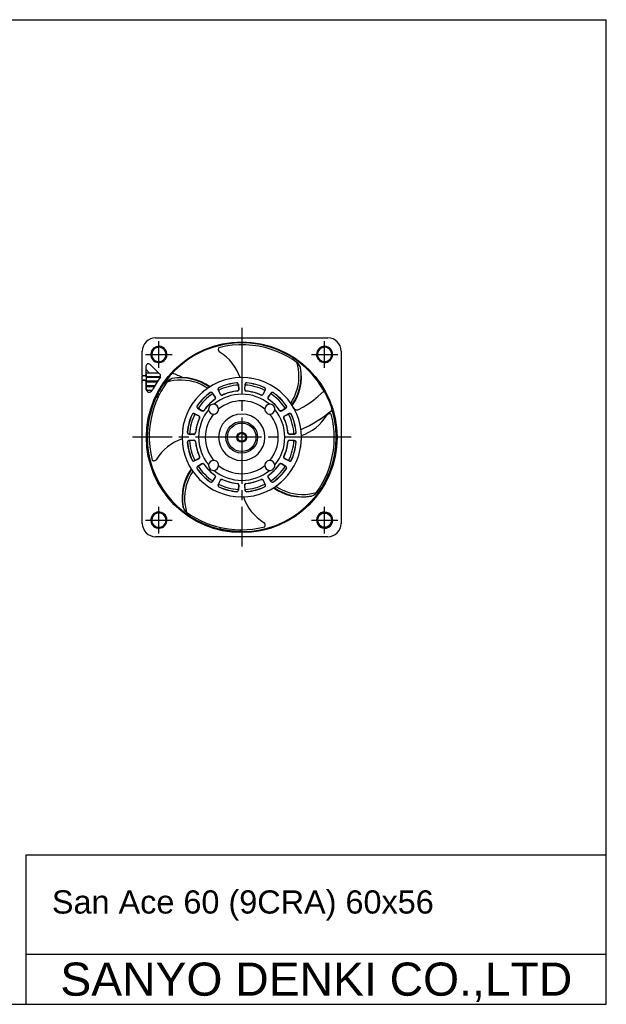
# Model space of a CAD drawing. Header units: millimetres. Extents: x 0 to 420, y 0 to 297.
# Tile 2 of 2: x 243 to 420, y 0 to 297. Entities that reach past the tile are written whole.
import ezdxf
from ezdxf.enums import TextEntityAlignment as Align

# ---------------------------------------------------------------- set-up
doc = ezdxf.new("R2010")
doc.units = ezdxf.units.MM
doc.linetypes.add('CENTER', pattern=[27, 20, -2, 3, -2])
doc.linetypes.add('HS', pattern=[0])
doc.styles.get("Standard").update_dxf_attribs({"font": 'arial.ttf'})

msp = doc.modelspace()

# ---------------------------------------------------------------- linework, layer by layer
at = {"color": 7, "linetype": 'HS'}
for p, q in [((0, 297), (420, 297)), ((420, 0), (420, 297)), ((245, 45), (420, 45)), ((245, 0), (245, 45)), ((245, 15), (420, 15)), ((0, 0), (420, 0))]:
    msp.add_line(p, q, dxfattribs=at)
at = {"color": 7, "linetype": 'CENTER'}
for p, q in [((310, 204), (310, 138)), ((285, 192), (285, 200)), ((335, 192), (335, 200)), ((281, 196), (289, 196)), ((331, 196), (339, 196)), ((343, 171), (277, 171)), ((285, 142), (285, 150)), ((335, 142), (335, 150)), ((281, 146), (289, 146)), ((331, 146), (339, 146))]:
    msp.add_line(p, q, dxfattribs=at)
at = {"color": 7}
for p, q in [((284, 201), (336, 201)), ((280, 189.8), (280, 197)), ((340, 197), (340, 145)), ((281.1, 192.43), (281.1, 189.8)), ((282.21, 190.39), (281.1, 191.52)), ((284.95, 190.39), (281.1, 190.39)), ((285.5, 189.84), (282.38, 192.96)), ((280, 187.9), (280, 189.49)), ((280, 145), (280, 187.9)), ((280, 187.7), (280, 187.9)), ((280.8, 189.5), (280.3, 189.5)), ((280.3, 188.2), (280.8, 188.2)), ((280.8, 188.2), (280.3, 188.2)), ((281.2, 189.99), (281.1, 189.99)), ((281.1, 187.9), (281.1, 185.63)), ((281.1, 187.9), (281.1, 187.7)), ((281.2, 189.99), (281.2, 185.69)), ((285.5, 189.27), (281.2, 189.27)), ((285.39, 189.02), (281.2, 189.02)), ((284.61, 187.9), (281.2, 187.9)), ((284.45, 187.65), (281.2, 187.65)), ((281.53, 187.65), (281.29, 187.9)), ((281.73, 189.02), (281.49, 189.27)), ((282.01, 189.02), (281.77, 189.27)), ((283.07, 187.65), (282.83, 187.9)), ((283.35, 187.65), (283.11, 187.9)), ((283.55, 189.02), (283.31, 189.27)), ((285.5, 189.17), (285.5, 189.84)), ((308.48, 187.39), (308.47, 187.43)), ((311.52, 187.43), (311.51, 187.39)), ((333.43, 187.23), (333.39, 187.19)), ((283.75, 186.53), (281.2, 186.53)), ((283.6, 186.27), (281.2, 186.27)), ((281.7, 185.19), (283, 185.19)), ((282.61, 186.27), (282.35, 186.53)), ((282.89, 186.27), (282.63, 186.53)), ((300.49, 184.43), (300.46, 184.47)), ((301.13, 184.31), (301.17, 184.33)), ((301.13, 184.31), (301.25, 184.14)), ((302, 183.08), (301.17, 184.33)), ((302.9, 185.33), (302.86, 185.31)), ((302.86, 185.31), (303.53, 183.97)), ((302.99, 185.15), (302.9, 185.33)), ((303.55, 183.98), (302.99, 185.15)), ((303.1, 185.99), (303.12, 185.95)), ((308.66, 184.94), (308.66, 184.94)), ((308.98, 186.96), (308.99, 186.75)), ((308.98, 186.96), (309.02, 186.96)), ((308.99, 186.75), (309.09, 185.46)), ((309.11, 185.46), (309.02, 186.96)), ((309.09, 185.46), (309.11, 185.46)), ((309.09, 185.43), (309.11, 185.43)), ((310.97, 186.96), (310.88, 185.46)), ((310.88, 185.46), (310.9, 185.46)), ((310.9, 185.46), (311, 186.75)), ((311.02, 186.96), (310.97, 186.96)), ((311, 186.75), (311.02, 186.96)), ((311.33, 184.94), (311.33, 184.94)), ((317, 185.15), (316.45, 183.98)), ((316.46, 183.97), (317.13, 185.31)), ((316.87, 185.95), (316.89, 185.99)), ((317.09, 185.33), (317, 185.15)), ((317.09, 185.33), (317.13, 185.31)), ((317.14, 185.53), (317.18, 185.53)), ((318.82, 184.33), (317.99, 183.08)), ((318.74, 184.14), (318.86, 184.31)), ((318.86, 184.31), (318.82, 184.33)), ((319.53, 184.47), (319.5, 184.43)), ((284.13, 182.96), (284.19, 182.94)), ((284.7, 183.99), (284.7, 184)), ((301.25, 184.14), (301.98, 183.07)), ((301.87, 182.4), (301.87, 182.41)), ((301.98, 183.07), (302, 183.08)), ((302.07, 182.81), (302.08, 182.81)), ((303.53, 183.97), (303.55, 183.98)), ((304.18, 183.74), (304.18, 183.74)), ((315.81, 183.74), (315.81, 183.74)), ((316.01, 183.7), (316.01, 183.69)), ((316.45, 183.98), (316.46, 183.97)), ((317.99, 183.08), (318.01, 183.07)), ((318.01, 183.07), (318.74, 184.14)), ((318.13, 182.41), (318.12, 182.4)), ((296.53, 180.53), (296.56, 180.51)), ((296.68, 179.86), (296.66, 179.83)), ((296.66, 179.83), (297.91, 179)), ((296.86, 179.75), (296.68, 179.86)), ((297.92, 179.01), (296.86, 179.75)), ((297.91, 179), (297.92, 179.01)), ((298.59, 179.13), (298.59, 179.12)), ((321.4, 179.12), (321.4, 179.13)), ((323.13, 179.75), (322.07, 179.01)), ((322.07, 179.01), (322.08, 179)), ((322.08, 179), (323.33, 179.83)), ((323.31, 179.86), (323.13, 179.75)), ((323.31, 179.86), (323.33, 179.83)), ((323.43, 180.51), (323.46, 180.53)), ((323.51, 180.24), (323.56, 180.24)), ((337.3, 179.21), (337.29, 179.2)), ((295.05, 177.88), (295.01, 177.9)), ((295.66, 178.1), (295.68, 178.13)), ((295.66, 178.1), (295.85, 178)), ((297.03, 177.47), (295.68, 178.13)), ((295.85, 178), (297.02, 177.45)), ((297.02, 177.45), (297.03, 177.47)), ((297.26, 176.81), (297.25, 176.81)), ((297.29, 177.02), (297.3, 177.02)), ((322.74, 176.81), (322.73, 176.81)), ((324.31, 178.13), (322.96, 177.47)), ((322.96, 177.47), (322.97, 177.45)), ((322.97, 177.45), (324.14, 178)), ((324.14, 178), (324.33, 178.1)), ((324.33, 178.1), (324.31, 178.13)), ((324.98, 177.9), (324.95, 177.88)), ((293.57, 172.52), (293.61, 172.52)), ((296.05, 172.34), (296.06, 172.34)), ((323.93, 172.34), (323.94, 172.34)), ((326.38, 172.52), (326.43, 172.52)), ((326.38, 172.47), (326.43, 172.47)), ((293.61, 169.48), (293.57, 169.48)), ((294.04, 172.02), (294.03, 171.98)), ((294.03, 171.98), (295.53, 171.88)), ((295.53, 170.11), (294.03, 170.02)), ((294.04, 169.98), (294.03, 170.02)), ((294.24, 172.01), (294.04, 172.02)), ((294.04, 169.98), (294.24, 169.99)), ((295.53, 171.9), (294.24, 172.01)), ((294.24, 169.99), (295.53, 170.1)), ((295.53, 171.88), (295.53, 171.9)), ((295.53, 170.1), (295.53, 170.11)), ((296.06, 169.66), (296.05, 169.66)), ((323.94, 169.66), (323.93, 169.66)), ((325.75, 172.01), (324.46, 171.9)), ((324.46, 171.88), (325.96, 171.98)), ((324.46, 171.9), (324.46, 171.88)), ((324.46, 170.11), (324.46, 170.1)), ((325.96, 170.02), (324.46, 170.11)), ((324.46, 170.1), (325.75, 169.99)), ((325.96, 172.02), (325.75, 172.01)), ((325.75, 169.99), (325.96, 169.98)), ((325.96, 172.02), (325.96, 171.98)), ((325.96, 169.98), (325.96, 170.02)), ((326.38, 169.52), (326.43, 169.52)), ((326.43, 169.48), (326.38, 169.48)), ((295.01, 164.1), (295.05, 164.12)), ((295.85, 163.99), (295.66, 163.9)), ((295.66, 163.9), (295.68, 163.86)), ((295.68, 163.86), (297.03, 164.53)), ((297.02, 164.55), (295.85, 163.99)), ((297.03, 164.53), (297.02, 164.55)), ((297.25, 165.18), (297.26, 165.19)), ((297.29, 164.98), (297.3, 164.98)), ((322.73, 165.19), (322.74, 165.18)), ((322.97, 164.55), (322.96, 164.53)), ((322.96, 164.53), (324.31, 163.86)), ((324.14, 163.99), (322.97, 164.55)), ((324.33, 163.9), (324.14, 163.99)), ((324.33, 163.9), (324.31, 163.86)), ((324.95, 164.12), (324.98, 164.1)), ((296.56, 161.49), (296.53, 161.47)), ((297.91, 163), (296.66, 162.17)), ((296.68, 162.14), (296.66, 162.17)), ((296.68, 162.14), (296.86, 162.25)), ((296.86, 162.25), (297.92, 162.99)), ((297.92, 162.99), (297.91, 163)), ((298.59, 162.87), (298.59, 162.87)), ((321.4, 162.87), (321.4, 162.87)), ((322.08, 163), (322.07, 162.99)), ((322.07, 162.99), (323.13, 162.25)), ((323.33, 162.17), (322.08, 163)), ((323.13, 162.25), (323.31, 162.14)), ((323.31, 162.14), (323.33, 162.17)), ((323.46, 161.47), (323.43, 161.49)), ((323.51, 161.76), (323.56, 161.76)), ((300.46, 157.53), (300.49, 157.57)), ((301.25, 157.86), (301.13, 157.69)), ((301.13, 157.69), (301.17, 157.66)), ((301.17, 157.66), (302, 158.91)), ((301.98, 158.92), (301.25, 157.86)), ((301.87, 159.59), (301.87, 159.6)), ((302, 158.91), (301.98, 158.92)), ((302.07, 159.19), (302.08, 159.19)), ((303.53, 158.03), (302.86, 156.69)), ((302.99, 156.85), (303.55, 158.02)), ((303.55, 158.02), (303.53, 158.03)), ((304.18, 158.26), (304.18, 158.25)), ((315.81, 158.25), (315.81, 158.26)), ((316.46, 158.03), (316.45, 158.02)), ((316.45, 158.02), (317, 156.85)), ((317.13, 156.69), (316.46, 158.03)), ((318.01, 158.92), (317.99, 158.91)), ((317.99, 158.91), (318.82, 157.66)), ((318.74, 157.86), (318.01, 158.92)), ((318.12, 159.6), (318.13, 159.59)), ((318.86, 157.69), (318.74, 157.86)), ((318.86, 157.69), (318.82, 157.66)), ((319.5, 157.57), (319.53, 157.53)), ((302.9, 156.67), (302.86, 156.69)), ((302.9, 156.67), (302.99, 156.85)), ((303.12, 156.05), (303.1, 156.01)), ((308.47, 154.57), (308.48, 154.61)), ((308.66, 157.05), (308.66, 157.06)), ((308.99, 155.25), (308.98, 155.04)), ((308.98, 155.04), (309.02, 155.04)), ((309.09, 156.54), (308.99, 155.25)), ((309.02, 155.04), (309.11, 156.53)), ((309.09, 156.57), (309.11, 156.57)), ((309.11, 156.53), (309.09, 156.54)), ((310.9, 156.54), (310.88, 156.53)), ((310.88, 156.53), (310.97, 155.04)), ((311, 155.25), (310.9, 156.54)), ((311.02, 155.04), (310.97, 155.04)), ((311.02, 155.04), (311, 155.25)), ((311.33, 157.06), (311.33, 157.05)), ((311.51, 154.61), (311.52, 154.57)), ((316.89, 156.01), (316.87, 156.05)), ((317, 156.85), (317.09, 156.67)), ((317.09, 156.67), (317.13, 156.69)), ((317.14, 156.46), (317.18, 156.46)), ((303.46, 143.26), (303.45, 143.27)), ((312.34, 142.6), (312.32, 142.66)), ((336, 141), (284, 141))]:
    msp.add_line(p, q, dxfattribs=at)
at = {"color": 7, "linetype": 'Continuous', "lineweight": 0}
for p, q in [((281.24, 171), (280.64, 171)), ((281.5, 171), (281.24, 171)), ((338.5, 171), (338.76, 171)), ((339.36, 171), (338.76, 171))]:
    msp.add_line(p, q, dxfattribs=at)
at = {"color": 7}
for points in [[(285.14, 198.15), (284.65, 198.12), (284.18, 197.99), (283.75, 197.75), (283.39, 197.43), (283.11, 197.03), (282.93, 196.58), (282.85, 196)], [(287.15, 196), (287.08, 196.53), (286.89, 197.02), (286.59, 197.45), (286.18, 197.8), (285.71, 198.03), (285.14, 198.15)], [(303.07, 198), (303.01, 197.88), (302.93, 197.49)], [(302.93, 197.49), (302.93, 197.41), (302.95, 197.32), (302.96, 197.24), (302.99, 197.16), (303.02, 197.08), (303.06, 197), (303.11, 196.93), (303.16, 196.86), (303.2, 196.81)], [(302.93, 197.47), (302.93, 197.45), (303.02, 197.08)], [(303.04, 197.04), (303.16, 196.85)], [(326.64, 193.58), (325.26, 194.52), (323.79, 195.39), (322.24, 196.18), (320.61, 196.89), (318.89, 197.52), (317.08, 198.04), (315.19, 198.46), (313.24, 198.74), (311.24, 198.89), (309.2, 198.89), (307.15, 198.75), (305.1, 198.45), (303.07, 198)], [(309.5, 189.02), (309.04, 190.17), (308.49, 191.28), (307.84, 192.35), (307.1, 193.37), (306.27, 194.32), (305.36, 195.2), (304.38, 196.01), (303.2, 196.81)], [(337.12, 196.34), (336.95, 196.9), (336.64, 197.39), (336.21, 197.78), (335.69, 198.04), (335.12, 198.15), (334.54, 198.1), (333.99, 197.9), (333.52, 197.56), (333.16, 197.11), (332.93, 196.58), (332.85, 196)], [(282.85, 196), (282.92, 195.48), (283.11, 194.98), (283.41, 194.55), (283.82, 194.21), (284.29, 193.97), (284.86, 193.86)], [(284.86, 193.86), (285.35, 193.88), (285.82, 194.01), (286.25, 194.25), (286.61, 194.58), (286.89, 194.97), (287.07, 195.43), (287.15, 196)], [(324.77, 181.28), (325.35, 182.2), (325.89, 183.24), (326.37, 184.39), (326.74, 185.53), (327, 186.65), (327.18, 187.86), (327.26, 189.15), (327.23, 190.37), (327.11, 191.51), (326.91, 192.57), (326.64, 193.58)], [(327.03, 193.29), (326.91, 193.38), (326.64, 193.58)], [(327.7, 192.12), (327.47, 192.63), (327.03, 193.29)], [(332.88, 195.66), (333.05, 195.1), (333.36, 194.61), (333.79, 194.22), (334.31, 193.97), (334.88, 193.86), (335.46, 193.9), (336.01, 194.1), (336.48, 194.44), (336.84, 194.89), (337.07, 195.43), (337.15, 196)], [(288.32, 189.51), (288.49, 189.71), (288.66, 189.9), (288.81, 190.06), (288.93, 190.19), (289.01, 190.28), (289.05, 190.31)], [(289.05, 190.31), (289.65, 190.95)], [(289.65, 190.95), (289.65, 190.95)], [(325.13, 180.74), (325.93, 182), (326.6, 183.32), (327.14, 184.71), (327.54, 186.14), (327.8, 187.61), (327.91, 189.09), (327.88, 190.58), (327.7, 192.12)], [(325.25, 180.55), (326.04, 181.81), (326.71, 183.13), (327.24, 184.52), (327.64, 185.95), (327.89, 187.41), (328, 188.89), (327.96, 190.37), (327.77, 191.91)], [(327.77, 191.91), (327.75, 191.97), (327.46, 192.64)], [(280, 189.49), (280.03, 189.67)], [(287.42, 187.65), (286.48, 186.26), (285.61, 184.79), (284.81, 183.25), (284.1, 181.62), (283.48, 179.9), (282.95, 178.08), (282.54, 176.19), (282.25, 174.24), (282.1, 172.24), (282.1, 170.21), (282.24, 168.15), (282.54, 166.1), (282.99, 164.07)], [(299.72, 185.77), (298.8, 186.35), (297.75, 186.89), (296.6, 187.38), (295.47, 187.74), (294.35, 188), (293.13, 188.18), (291.85, 188.26), (290.63, 188.23), (289.49, 188.11), (288.43, 187.91), (287.42, 187.65)], [(287.71, 188.04), (287.61, 187.91), (287.42, 187.65)], [(287.71, 188.04), (288.18, 188.37), (288.88, 188.7)], [(289.09, 188.77), (288.71, 188.63), (288.35, 188.47), (287.78, 188.09)], [(300.25, 186.13), (299, 186.93), (297.67, 187.61), (296.29, 188.14), (294.85, 188.54), (293.39, 188.8), (291.9, 188.92), (290.42, 188.89), (288.88, 188.7)], [(300.44, 186.26), (299.19, 187.05), (297.86, 187.71), (296.48, 188.24), (295.05, 188.64), (293.59, 188.9), (292.11, 189), (290.62, 188.97), (289.09, 188.77)], [(281.7, 185.19), (281.58, 185.21), (281.46, 185.25), (281.36, 185.33), (281.27, 185.43), (281.22, 185.54), (281.2, 185.69)], [(284.7, 184), (284.71, 184.05), (284.76, 184.15), (284.84, 184.32), (285.02, 184.67)], [(285.02, 184.67), (285.03, 184.7), (285.27, 185.14)], [(285.27, 185.14), (285.34, 185.27), (285.44, 185.45), (285.57, 185.67), (285.72, 185.93), (285.88, 186.2), (286.07, 186.48), (286.28, 186.8)], [(299.67, 185.74), (299.22, 185.42), (298.67, 184.99), (298, 184.42)], [(308.66, 184.94), (307.61, 184.8), (306.58, 184.59), (305.57, 184.29), (304.18, 183.74)], [(309.09, 185.43), (309.08, 185.29), (309.01, 185.16), (308.9, 185.04), (308.66, 184.94)], [(311.33, 184.94), (311.13, 185.01), (310.99, 185.14), (310.92, 185.28), (310.9, 185.46)], [(315.81, 183.74), (314.83, 184.15), (313.83, 184.47), (312.81, 184.72), (311.33, 184.94)], [(327.08, 179.34), (328.66, 180.22), (330.2, 181.19), (331.68, 182.24), (333.1, 183.37), (334.81, 184.91)], [(334.81, 184.91), (335.13, 184.34), (335.48, 183.68), (335.8, 183.04), (336.14, 182.3), (336.44, 181.61), (336.7, 180.95), (337, 180.16)], [(285.13, 183.86), (284.7, 184)], [(285.13, 183.86), (284.7, 183.99)], [(301.87, 182.41), (301.03, 181.76), (300.25, 181.06), (299.52, 180.3), (298.59, 179.13)], [(302.07, 182.81), (302.03, 182.6), (301.87, 182.41)], [(301.98, 183.07), (301.99, 183.05), (302.07, 182.81)], [(304.18, 183.74), (303.97, 183.7), (303.79, 183.74), (303.65, 183.83), (303.55, 183.98)], [(316.01, 183.7), (315.81, 183.74)], [(316.45, 183.98), (316.37, 183.86), (316.25, 183.76), (316.01, 183.7)], [(318.13, 182.41), (317.98, 182.57), (317.93, 182.74), (317.94, 182.91), (318.01, 183.07)], [(321.4, 179.13), (320.76, 179.96), (320.05, 180.75), (319.29, 181.48), (318.13, 182.41)], [(298.59, 179.13), (298.43, 178.99), (298.25, 178.93), (298.09, 178.94), (297.92, 179.01)], [(322.07, 179.01), (321.93, 178.95), (321.78, 178.93), (321.6, 178.97), (321.4, 179.13)], [(325.63, 179.94), (325.71, 179.81), (325.81, 179.68), (325.92, 179.57), (326.04, 179.47), (326.17, 179.39), (326.32, 179.32), (326.47, 179.27), (326.62, 179.25), (326.78, 179.25), (326.93, 179.28), (327.08, 179.34)], [(327.85, 173.34), (329.8, 174.26), (331.7, 175.29), (333.55, 176.42), (335.33, 177.66), (337.29, 179.2)], [(337, 180.16), (337.01, 180.11), (337.03, 180.05), (337.06, 179.97), (337.09, 179.89), (337.11, 179.81), (337.14, 179.74), (337.16, 179.65)], [(337.42, 178.77), (337.42, 178.77)], [(297.25, 176.81), (296.85, 175.84), (296.52, 174.84), (296.27, 173.81), (296.05, 172.34)], [(297.02, 177.45), (297.14, 177.37), (297.23, 177.25), (297.29, 177.02)], [(297.29, 177.02), (297.25, 176.81)], [(322.74, 176.81), (322.7, 177.02), (322.74, 177.21), (322.83, 177.34), (322.97, 177.45)], [(323.94, 172.34), (323.8, 173.38), (323.58, 174.41), (323.29, 175.43), (322.74, 176.81)], [(328.01, 171.5), (329.17, 171.95), (330.28, 172.5), (331.35, 173.15), (332.36, 173.89), (333.32, 174.72), (334.2, 175.63), (335.01, 176.62), (335.8, 177.79)], [(337, 177.93), (336.88, 177.98), (336.76, 178.03), (336.63, 178.05), (336.5, 178.06), (336.37, 178.06), (336.24, 178.03), (336.12, 177.99), (336, 177.94), (335.89, 177.86), (335.8, 177.79)], [(337.91, 171), (337.85, 172.64), (337.69, 174.3), (337.44, 175.94), (337, 177.93)], [(292.26, 174.09), (292.21, 173.76), (292.17, 173.49)], [(296.05, 172.34), (295.98, 172.13), (295.86, 171.99), (295.71, 171.92), (295.53, 171.9)], [(324.46, 171.9), (324.31, 171.91), (324.16, 171.98), (324.03, 172.1), (323.94, 172.34)], [(327.85, 173.34), (327.86, 173.34), (327.87, 173.35), (327.88, 173.35), (327.89, 173.35), (327.9, 173.36), (327.91, 173.36), (327.92, 173.37), (327.93, 173.37), (327.94, 173.38)], [(291.98, 170.5), (290.83, 170.05), (289.71, 169.5), (288.64, 168.85), (287.63, 168.11), (286.67, 167.28), (285.79, 166.37), (284.98, 165.38), (284.19, 164.21)], [(295.53, 170.1), (295.68, 170.08), (295.83, 170.02), (295.96, 169.9), (296.05, 169.66)], [(296.05, 169.66), (296.19, 168.62), (296.41, 167.58), (296.7, 166.57), (297.25, 165.18)], [(322.74, 165.18), (323.14, 166.16), (323.47, 167.16), (323.72, 168.19), (323.94, 169.66)], [(323.94, 169.66), (324.01, 169.87), (324.13, 170), (324.28, 170.08), (324.46, 170.1)], [(327.97, 170.03), (327.99, 170.49), (328, 170.95)], [(332.58, 154.35), (333.47, 155.67), (334.3, 157.06), (335.07, 158.53), (335.76, 160.07), (336.38, 161.69), (336.9, 163.4), (337.33, 165.18), (337.65, 167.02), (337.84, 168.91), (337.91, 171)], [(327.73, 167.92), (327.78, 168.24), (327.82, 168.5)], [(282.99, 164.07), (283.11, 164.01), (283.23, 163.97), (283.36, 163.94), (283.49, 163.93), (283.62, 163.94), (283.75, 163.96), (283.87, 164.01), (283.99, 164.06), (284.1, 164.14), (284.19, 164.21)], [(297.29, 164.98), (297.26, 164.81), (297.18, 164.67), (297.02, 164.55)], [(297.25, 165.18), (297.29, 164.98)], [(322.97, 164.55), (322.85, 164.63), (322.75, 164.76), (322.7, 164.93), (322.74, 165.18)], [(294.74, 161.45), (293.95, 160.19), (293.28, 158.87), (292.75, 157.48), (292.35, 156.05), (292.1, 154.59), (291.99, 153.11), (292.03, 151.63), (292.22, 150.09)], [(294.86, 161.25), (294.06, 160), (293.39, 158.68), (292.85, 157.29), (292.45, 155.86), (292.19, 154.39), (292.08, 152.91), (292.11, 151.42), (292.29, 149.88)], [(295.22, 160.72), (294.65, 159.8), (294.1, 158.76), (293.62, 157.6), (293.25, 156.47), (292.99, 155.35), (292.81, 154.14), (292.73, 152.85), (292.76, 151.63), (292.88, 150.49), (293.08, 149.43), (293.35, 148.42)], [(297.92, 162.99), (298.06, 163.05), (298.21, 163.07), (298.39, 163.03), (298.59, 162.87)], [(298.59, 162.87), (299.23, 162.03), (299.94, 161.25), (300.7, 160.52), (301.87, 159.59)], [(318.13, 159.59), (318.96, 160.24), (319.75, 160.94), (320.47, 161.7), (321.4, 162.87)], [(321.4, 162.87), (321.56, 163.01), (321.74, 163.07), (321.9, 163.06), (322.07, 162.99)], [(301.87, 159.59), (302.02, 159.4), (302.07, 159.19)], [(302.07, 159.19), (302.07, 159.17), (301.98, 158.92)], [(303.55, 158.02), (303.63, 158.15), (303.76, 158.24), (303.93, 158.29), (304.18, 158.25)], [(304.18, 158.25), (305.16, 157.85), (306.16, 157.53), (307.18, 157.28), (308.66, 157.05)], [(311.33, 157.05), (312.38, 157.19), (313.41, 157.41), (314.42, 157.71), (315.81, 158.25)], [(315.81, 158.25), (316.02, 158.3), (316.2, 158.26), (316.34, 158.17), (316.45, 158.02)], [(318.01, 158.92), (317.94, 159.06), (317.92, 159.22), (317.96, 159.39), (318.13, 159.59)], [(320.32, 156.25), (320.77, 156.58), (321.32, 157.01), (321.99, 157.58)], [(308.66, 157.05), (308.85, 156.99), (308.99, 156.88), (309.06, 156.75), (309.09, 156.57)], [(310.9, 156.54), (310.91, 156.69), (310.97, 156.83), (311.09, 156.96), (311.33, 157.05)], [(319.55, 155.74), (320.8, 154.95), (322.13, 154.29), (323.51, 153.75), (324.94, 153.36), (326.4, 153.1), (327.88, 152.99), (329.37, 153.03), (330.9, 153.23)], [(319.74, 155.86), (320.99, 155.07), (322.32, 154.39), (323.71, 153.85), (325.14, 153.45), (326.61, 153.2), (328.09, 153.08), (329.58, 153.11), (331.11, 153.3)], [(320.28, 156.22), (321.19, 155.65), (322.24, 155.11), (323.39, 154.62), (324.52, 154.26), (325.64, 153.99), (326.86, 153.81), (328.15, 153.73), (329.36, 153.77), (330.51, 153.89), (331.56, 154.09), (332.58, 154.35)], [(303.1, 154.38), (303.1, 154.37), (303.1, 154.36), (303.1, 154.35), (303.09, 154.34), (303.09, 154.33), (303.09, 154.31), (303.09, 154.3), (303.09, 154.29), (303.09, 154.28)], [(310.49, 152.98), (310.95, 151.83), (311.5, 150.71), (312.15, 149.65), (312.89, 148.63), (313.72, 147.68), (314.63, 146.79), (315.62, 145.99), (316.79, 145.19)], [(330.9, 153.23), (330.96, 153.24), (331.64, 153.53)], [(331.11, 153.3), (331.63, 153.52), (332.28, 153.96)], [(332.28, 153.96), (332.38, 154.09), (332.58, 154.35)], [(292.22, 150.09), (292.24, 150.03), (292.53, 149.36)], [(292.29, 149.88), (292.52, 149.37), (292.96, 148.71)], [(292.96, 148.71), (293.08, 148.62), (293.35, 148.42)], [(283.38, 147.42), (283.11, 147.03), (282.93, 146.58), (282.85, 146)], [(282.85, 146), (282.91, 145.49), (283.09, 145.01), (283.38, 144.59), (283.76, 144.25), (284.21, 144), (284.71, 143.87), (285.22, 143.86), (285.72, 143.98), (286.18, 144.21), (286.62, 144.58)], [(287.15, 146), (287.09, 146.51), (286.91, 146.99), (286.62, 147.41), (286.24, 147.76), (285.79, 148), (285.29, 148.13), (284.78, 148.14), (284.28, 148.03), (283.82, 147.8), (283.38, 147.42)], [(286.62, 144.58), (286.89, 144.98), (287.07, 145.43), (287.15, 146)], [(293.35, 148.42), (294.67, 147.53), (296.06, 146.69), (297.53, 145.92), (299.07, 145.23), (300.69, 144.62), (302.39, 144.09), (304.18, 143.66), (306.02, 143.35), (307.91, 143.15), (310, 143.09)], [(333.53, 147.57), (333.27, 147.28), (333.07, 146.94), (332.93, 146.58), (332.85, 146)], [(332.85, 146), (332.92, 145.46), (333.13, 144.95), (333.46, 144.51), (333.89, 144.16), (334.39, 143.94), (334.93, 143.85), (335.48, 143.91), (336, 144.1), (336.47, 144.43)], [(337.15, 146), (337.08, 146.55), (336.87, 147.06), (336.54, 147.5), (336.11, 147.84), (335.61, 148.06), (335.07, 148.15), (334.52, 148.1), (334, 147.91), (333.53, 147.57)], [(336.47, 144.43), (336.73, 144.72), (336.93, 145.06), (337.07, 145.43), (337.15, 146)], [(303.02, 143.37), (303.02, 143.37)], [(303.37, 143.86), (303.45, 143.27)], [(304.43, 143.04), (304.4, 143.05), (304.35, 143.06), (304.31, 143.07), (304.25, 143.08), (304.19, 143.09), (304.13, 143.11), (304.08, 143.12), (304.02, 143.13), (303.97, 143.14), (303.91, 143.15)], [(309.64, 142.56), (309.61, 142.56), (309.57, 142.56), (309.54, 142.56), (309.51, 142.56), (309.47, 142.56), (309.44, 142.56), (309.4, 142.56), (309.37, 142.56), (309.33, 142.56), (309.29, 142.56), (309.26, 142.56), (309.22, 142.57), (309.18, 142.57), (309.15, 142.57), (309.11, 142.57), (309.07, 142.57), (309.03, 142.57), (308.99, 142.57), (308.95, 142.57), (308.91, 142.57), (308.87, 142.57), (308.83, 142.57), (308.79, 142.57), (308.75, 142.58), (308.71, 142.58), (308.67, 142.58), (308.63, 142.58), (308.59, 142.58), (308.54, 142.58), (308.5, 142.58), (308.46, 142.59), (308.41, 142.59), (308.37, 142.59), (308.33, 142.59), (308.3, 142.59), (308.26, 142.6), (308.22, 142.6), (308.18, 142.6), (308.15, 142.6), (308.11, 142.6), (308.07, 142.61), (308.04, 142.61), (308, 142.61), (307.96, 142.61), (307.93, 142.61), (307.89, 142.62), (307.86, 142.62), (307.82, 142.62), (307.78, 142.62), (307.74, 142.63), (307.69, 142.63), (307.65, 142.63), (307.6, 142.64), (307.56, 142.64), (307.51, 142.64), (307.47, 142.65), (307.42, 142.65), (307.37, 142.65), (307.33, 142.66), (307.28, 142.66), (307.24, 142.66), (307.19, 142.67), (307.15, 142.67), (307.1, 142.68), (307.05, 142.68), (307.01, 142.69), (306.97, 142.69), (306.92, 142.69), (306.88, 142.7), (306.84, 142.7), (306.8, 142.71), (306.75, 142.71), (306.71, 142.71), (306.67, 142.72), (306.63, 142.72), (306.59, 142.73), (306.55, 142.73), (306.5, 142.74), (306.46, 142.74), (306.42, 142.75), (306.38, 142.75), (306.34, 142.76), (306.3, 142.76), (306.26, 142.77), (306.22, 142.77), (306.18, 142.78), (306.14, 142.78), (306.1, 142.79), (306.06, 142.79), (306.02, 142.8), (305.98, 142.8), (305.94, 142.81), (305.9, 142.81), (305.86, 142.82), (305.82, 142.82), (305.79, 142.83), (305.75, 142.83), (305.71, 142.84), (305.67, 142.84), (305.63, 142.85), (305.59, 142.85), (305.55, 142.86), (305.51, 142.87), (305.48, 142.87), (305.44, 142.88), (305.4, 142.88), (305.36, 142.89), (305.32, 142.89), (305.28, 142.9), (305.24, 142.91), (305.2, 142.91), (305.17, 142.92), (305.13, 142.92), (305.09, 142.93), (305.05, 142.94), (305.01, 142.94), (304.97, 142.95), (304.93, 142.96), (304.9, 142.96), (304.86, 142.97), (304.82, 142.98), (304.78, 142.98), (304.74, 142.99), (304.7, 143), (304.66, 143), (304.63, 143.01), (304.59, 143.02), (304.55, 143.02), (304.51, 143.03), (304.47, 143.04), (304.43, 143.04)], [(309.53, 143.1), (309.64, 142.56)], [(310, 143.09), (311.64, 143.15), (313.29, 143.3), (314.94, 143.56), (316.92, 144)], [(316.92, 144), (316.98, 144.11), (317.02, 144.23), (317.05, 144.36), (317.06, 144.49), (317.05, 144.62), (317.03, 144.75), (316.99, 144.88), (316.93, 145), (316.86, 145.11), (316.79, 145.19)]]:
    msp.add_lwpolyline(points, dxfattribs=at)
for centre, radius in [((310, 171), 28.77), ((310, 171), 4.8), ((310, 171), 4.3), ((310, 171), 1.5), ((310, 171), 1.4), ((310, 171), 1.2), ((335, 146), 2.15)]:
    msp.add_circle(centre, radius, dxfattribs=at)
for centre, radius, start, end in [((284, 197), 4, 90, 180), ((310, 171), 28.5, 34.7097, 135.5684), ((336, 197), 4, 0, 90), ((285, 196), 2.45, 86.358, 266.358), ((285, 196), 2.45, 266.358, 86.358), ((335, 196), 2.45, 9.1649, 189.1649), ((335, 196), 2.45, 189.1649, 9.1649), ((335.02, 196), 2.13, 359.926, 9.1779), ((281.85, 192.43), 0.75, 45, 180), ((323.94, 190.76), 4, 28.8102, 38.6312), ((334.99, 196), 2.14, 179.9757, 189.1679), ((276.38, 153.73), 38.71, 65.5882, 70.8986), ((323.9, 190.74), 4.04, 16.6956, 19.8426), ((280.3, 189.8), 0.3, 180, 270), ((280.3, 187.9), 0.3, 90, 180), ((280.3, 187.9), 0.3, 90, 180), ((280.8, 189.8), 0.3, 270, 0), ((280.8, 187.9), 0.3, 0, 90), ((280.8, 187.9), 0.3, 0, 90), ((310, 171), 30.5, 143.4443, 152.3396), ((310.01, 171), 28.51, 139.5235, 146.3321), ((290.25, 184.9), 4.04, 106.6956, 109.8426), ((310, 171), 18, 0, 180), ((310, 171), 16.5, 95.2908, 114.7092), ((310, 171), 16.46, 95.2908, 114.7092), ((308.52, 186.93), 0.5, 3.5, 95.2908), ((308.52, 186.93), 0.456, 3.5, 95.2908), ((311.47, 186.93), 0.5, 84.7092, 176.5), ((311.47, 186.93), 0.456, 84.7092, 176.5), ((310, 171), 16.46, 65.2908, 84.7092), ((310, 171), 16.5, 65.2908, 84.7092), ((312.24, 186.86), 1.98, 78.0537, 85.8189), ((310, 171), 28.45, 29.278, 34.6872), ((282.1, 185.63), 1, 180, 332.3396), ((310, 171), 16.5, 125.2908, 144.7092), ((310, 171), 16.46, 125.2908, 144.7092), ((310.11, 170.85), 18.18, 122.8144, 123.0444), ((300.75, 184.06), 0.5, 33.5, 125.2908), ((300.75, 184.06), 0.456, 33.5, 125.2908), ((303.31, 185.53), 0.5, 114.7092, 206.5), ((303.31, 185.53), 0.456, 114.7092, 206.5), ((310, 171), 15.79, 93.6583, 116.3417), ((310, 171), 14, 95.4761, 114.5239), ((308.61, 185.43), 0.5, 275.4761, 0), ((308.61, 185.42), 0.482, 1.1188, 4.6203), ((308.61, 185.43), 0.5, 0, 3.5), ((311.38, 185.43), 0.5, 176.5, 264.5239), ((310, 171), 15.79, 63.6583, 86.3417), ((310, 171), 14, 65.4761, 84.5239), ((316.68, 185.53), 0.456, 0, 65.2908), ((316.68, 185.53), 0.5, 0, 65.2908), ((316.68, 185.53), 0.456, 333.5, 360), ((316.68, 185.53), 0.5, 333.5, 360), ((319.24, 184.06), 0.5, 54.7092, 146.5), ((319.24, 184.06), 0.456, 54.7092, 146.5), ((310, 171), 16.46, 35.2908, 54.7092), ((310, 171), 16.5, 35.2908, 54.7092), ((310, 171), 28.5, 155.2015, 180), ((310, 171), 28.44, 152.822, 155.1808), ((310, 171), 15.79, 123.6583, 146.3417), ((310, 171), 14, 125.4761, 144.5239), ((310, 171), 13, 50.1305, 129.8695), ((301.58, 182.81), 0.5, 305.4761, 0), ((301.58, 182.81), 0.5, 0, 33.5), ((310, 171), 11, 50.5778, 129.4222), ((303.98, 184.19), 0.5, 206.5, 294.5239), ((316.01, 184.19), 0.5, 245.4761, 270), ((316.01, 184.19), 0.5, 270, 333.5), ((318.41, 182.81), 0.5, 146.5, 234.5239), ((310, 171), 14, 35.4761, 54.5239), ((310, 171), 15.79, 33.6583, 56.3417), ((296.94, 180.24), 0.5, 144.7092, 236.5), ((296.94, 180.24), 0.456, 144.7092, 236.5), ((310, 171), 13, 140.1305, 219.8695), ((298.19, 179.41), 0.5, 236.5, 324.5239), ((301.51, 179.48), 1.5, 84.1937, 180), ((301.51, 179.48), 1.5, 180, 185.8063), ((301.51, 179.48), 1.5, 185.8063, 269.5385), ((301.51, 179.48), 1.5, 269.5385, 0), ((301.51, 179.48), 1.5, 0.4615, 84.1937), ((301.51, 179.48), 1.5, 0, 0.4615), ((318.48, 179.48), 1.5, 95.8063, 179.5385), ((318.48, 179.48), 1.5, 179.5385, 180), ((318.48, 179.48), 1.5, 180, 270.4615), ((318.48, 179.48), 1.5, 0, 95.8063), ((318.48, 179.48), 1.5, 270.4615, 354.1937), ((318.48, 179.48), 1.5, 354.1937, 0), ((310, 171), 13, 0, 39.8695), ((321.8, 179.41), 0.5, 215.4761, 303.5), ((323.06, 180.24), 0.456, 303.5, 360), ((323.06, 180.24), 0.5, 303.5, 360), ((323.06, 180.24), 0.456, 0, 35.2908), ((323.06, 180.24), 0.5, 0, 35.2908), ((312.24, 209.02), 38.94, 293.7061, 310.0304), ((309.94, 171.17), 28.51, 16.3705, 17.3088), ((310, 171), 28.49, 15.8224, 16.7193), ((310, 171), 28.5, 15.8224, 16.7277), ((310, 171), 28.5, 0, 15.8233), ((293.03, 177.43), 0.147, 336.841, 339.6702), ((310, 171), 16.5, 155.2908, 174.7092), ((310, 171), 16.46, 155.2908, 174.7092), ((310, 171), 15.79, 153.6583, 176.3417), ((295.46, 177.69), 0.5, 63.5, 155.2908), ((295.46, 177.69), 0.456, 63.5, 155.2908), ((310, 171), 14, 155.4761, 174.5239), ((296.8, 177.02), 0.5, 0, 63.5), ((296.8, 177.02), 0.5, 335.4761, 0), ((310, 171), 11, 140.5778, 180), ((310, 171), 7, 0, 180), ((310, 171), 11, 320.5778, 39.4222), ((323.19, 177.02), 0.5, 116.5, 204.5239), ((310, 171), 14, 5.4761, 24.5239), ((310, 171), 15.79, 3.6583, 26.3417), ((324.53, 177.69), 0.5, 24.7092, 116.5), ((324.53, 177.69), 0.456, 24.7092, 116.5), ((310, 171), 16.46, 5.2908, 24.7092), ((310, 171), 16.5, 5.2908, 24.7092), ((336.56, 176.98), 1.11, 130.203, 132.9264), ((336.46, 177.11), 0.945, 128.9802, 130.0532), ((294.06, 172.47), 0.5, 174.7092, 266.5), ((294.06, 172.47), 0.456, 174.7092, 266.5), ((295.56, 172.38), 0.5, 266.5, 354.5239), ((324.43, 172.38), 0.5, 185.4761, 273.5), ((325.93, 172.47), 0.5, 273.5, 360), ((325.93, 172.47), 0.456, 273.5, 360), ((325.93, 172.47), 0.456, 0, 5.2908), ((325.93, 172.47), 0.5, 0, 5.2908), ((310, 171), 28.5, 180, 255.8233), ((310, 171), 18, 180, 0), ((294.06, 169.52), 0.5, 93.5, 185.2908), ((310, 171), 16.5, 185.2908, 204.7092), ((294.06, 169.52), 0.456, 93.5, 185.2908), ((310, 171), 16.46, 185.2908, 204.7092), ((310, 171), 15.79, 183.6583, 206.3417), ((295.56, 169.62), 0.5, 5.4761, 93.5), ((310, 171), 14, 185.4761, 204.5239), ((310, 171), 11, 180, 219.4222), ((310, 171), 7, 180, 0), ((310, 171), 28.5, 274.7097, 0), ((310, 171), 13, 320.1305, 0), ((310, 171), 14, 335.4761, 354.5239), ((324.43, 169.62), 0.5, 86.5, 174.5239), ((310, 171), 15.79, 333.6583, 356.3417), ((310, 171), 16.46, 335.2908, 354.7092), ((310, 171), 16.5, 335.2908, 354.7092), ((325.93, 169.52), 0.5, 0, 86.5), ((325.93, 169.52), 0.456, 0, 86.5), ((325.93, 169.52), 0.456, 354.7092, 360), ((325.93, 169.52), 0.5, 354.7092, 0), ((283.54, 164.89), 0.945, 308.9802, 310.0532), ((283.43, 165.01), 1.11, 310.203, 312.9264), ((295.46, 164.31), 0.5, 204.7092, 296.5), ((295.46, 164.31), 0.456, 204.7092, 296.5), ((296.8, 164.98), 0.5, 296.5, 0), ((296.8, 164.98), 0.5, 0, 24.5239), ((301.51, 162.51), 1.5, 90.4615, 174.1937), ((301.51, 162.51), 1.5, 0, 90.4615), ((318.48, 162.51), 1.5, 89.5385, 180), ((318.48, 162.51), 1.5, 5.8063, 89.5385), ((323.19, 164.98), 0.5, 155.4761, 243.5), ((324.53, 164.31), 0.5, 243.5, 335.2908), ((324.53, 164.31), 0.456, 243.5, 335.2908), ((296.94, 161.76), 0.5, 123.5, 215.2908), ((296.94, 161.76), 0.456, 123.5, 215.2908), ((310, 171), 16.5, 215.2908, 234.7092), ((310, 171), 16.46, 215.2908, 234.7092), ((310, 171), 15.79, 213.6583, 236.3417), ((298.19, 162.58), 0.5, 35.4761, 123.5), ((310, 171), 14, 215.4761, 234.5239), ((301.51, 162.51), 1.5, 174.1937, 180), ((301.51, 162.51), 1.5, 180, 275.8063), ((301.51, 162.51), 1.5, 275.8063, 359.5385), ((310, 171), 13, 230.1305, 309.8695), ((301.51, 162.51), 1.5, 359.5385, 0), ((310, 171), 11, 230.5778, 309.4222), ((318.48, 162.51), 1.5, 180, 180.4615), ((318.48, 162.51), 1.5, 180.4615, 264.1937), ((310, 171), 14, 305.4761, 324.5239), ((318.48, 162.51), 1.5, 264.1937, 0), ((310, 171), 15.79, 303.6583, 326.3417), ((310, 171), 16.46, 305.2908, 324.7092), ((310, 171), 16.5, 305.2908, 324.7092), ((318.48, 162.51), 1.5, 0, 5.8063), ((321.8, 162.58), 0.5, 56.5, 144.5239), ((323.06, 161.76), 0.456, 0, 56.5), ((323.06, 161.76), 0.5, 0, 56.5), ((323.06, 161.76), 0.456, 324.7092, 360), ((323.06, 161.76), 0.5, 324.7092, 0), ((300.75, 157.94), 0.5, 234.7092, 326.5), ((300.75, 157.94), 0.456, 234.7092, 326.5), ((301.58, 159.19), 0.5, 0, 54.5239), ((301.58, 159.19), 0.5, 326.5, 0), ((303.98, 157.81), 0.5, 65.4761, 153.5), ((310, 171), 14, 245.4761, 264.5239), ((310, 171), 14, 275.4761, 294.5239), ((316.01, 157.81), 0.5, 26.5, 114.5239), ((318.41, 159.19), 0.5, 125.4761, 213.5), ((319.24, 157.94), 0.5, 213.5, 305.2908), ((319.24, 157.94), 0.456, 213.5, 305.2908), ((303.31, 156.46), 0.5, 153.5, 245.2908), ((303.31, 156.46), 0.456, 153.5, 245.2908), ((310, 171), 15.79, 243.6583, 266.3417), ((310, 171), 16.5, 245.2908, 264.7092), ((310, 171), 16.46, 245.2908, 264.7092), ((308.52, 155.07), 0.5, 264.7092, 356.5), ((308.52, 155.07), 0.456, 264.7092, 356.5), ((308.61, 156.57), 0.5, 0, 84.5239), ((308.61, 156.57), 0.482, 355.3798, 358.8812), ((308.61, 156.57), 0.5, 356.5, 0), ((311.38, 156.57), 0.5, 95.4761, 183.5), ((311.47, 155.07), 0.5, 183.5, 275.2908), ((310, 171), 15.79, 273.6583, 296.3417), ((311.47, 155.07), 0.456, 183.5, 275.2908), ((310, 171), 16.46, 275.2908, 294.7092), ((310, 171), 16.5, 275.2908, 294.7092), ((316.68, 156.46), 0.456, 294.7092, 360), ((316.68, 156.46), 0.5, 294.7092, 0), ((316.68, 156.46), 0.456, 0, 26.5), ((316.68, 156.46), 0.5, 0, 26.5), ((310, 170.97), 17.98, 302.8136, 303.0232), ((307.75, 155.14), 1.98, 258.0537, 265.8189), ((329.74, 157.09), 4.04, 286.6956, 289.8426), ((329.76, 157.05), 4, 298.8097, 307.9464), ((296.09, 151.25), 4.04, 196.6956, 199.8426), ((296.05, 151.24), 4, 208.8102, 218.6312), ((285, 146), 2.45, 138.7072, 318.7072), ((285, 146), 2.45, 318.7072, 138.7072), ((335, 146), 2.45, 133.0591, 313.0592), ((335, 146), 2.45, 313.0591, 133.0592), ((284, 145), 4, 180, 270), ((284.9, 146.03), 2.25, 343.2557, 346.2771), ((310, 171), 28.49, 255.8224, 256.7193), ((310, 171), 28.5, 255.8224, 256.7277), ((341.8, 150.05), 38.94, 189.1472, 190.0304), ((310.17, 170.97), 28.51, 256.3705, 257.3088), ((310, 171.01), 28.45, 269.278, 274.6872), ((315.98, 144.43), 1.11, 40.203, 42.9264), ((316.1, 144.54), 0.945, 38.9802, 40.0532), ((336, 145), 4, 270, 0)]:
    msp.add_arc(centre, radius, start, end, dxfattribs=at)

# ---------------------------------------------------------------- texts
msp.add_text(' San Ace 60 (9CRA) 60x56', height=7, dxfattribs=at).set_placement((250, 27.29))
at = {"color": 7, "linetype": 'Continuous'}
msp.add_text('SANYO DENKI CO.,LTD', height=10, dxfattribs=at).set_placement((332.5, 7.5), align=Align.MIDDLE_CENTER)

doc.saveas('drawing.dxf')
